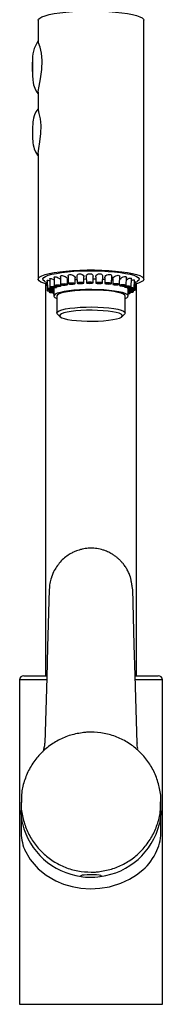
# Model space of a CAD drawing. Header units: millimetres. Extents: x 3938.164 to 3938.214, y 1657.157 to 1657.675.
# Tile 1 of 2: x 3938.164 to 3938.214, y 1657.157 to 1657.502. Entities that reach past the tile are written whole.
import ezdxf

# ---------------------------------------------------------------- set-up
doc = ezdxf.new("R2010")
doc.units = ezdxf.units.MM
doc.layers.add('SANINDUSA', color=3, linetype='Continuous')

msp = doc.modelspace()

# ---------------------------------------------------------------- linework, layer by layer
at = {"layer": 'SANINDUSA'}
for p, q in [((3938.170703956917, 1657.501858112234), (3938.170703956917, 1657.494464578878)), ((3938.207703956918, 1657.411255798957), (3938.207703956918, 1657.501858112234)), ((3938.168703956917, 1657.487251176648), (3938.168703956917, 1657.483907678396)), ((3938.170703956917, 1657.476712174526), (3938.170703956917, 1657.470769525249)), ((3938.170703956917, 1657.455073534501), (3938.170703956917, 1657.411255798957)), ((3938.176296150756, 1657.411773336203), (3938.176346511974, 1657.408931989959)), ((3938.17849717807, 1657.412105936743), (3938.178545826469, 1657.409361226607)), ((3938.181209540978, 1657.412307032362), (3938.18125591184, 1657.409690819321)), ((3938.183623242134, 1657.409690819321), (3938.183658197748, 1657.411662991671)), ((3938.184286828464, 1657.412376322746), (3938.184330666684, 1657.409902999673)), ((3938.186697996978, 1657.409902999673), (3938.186735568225, 1657.412022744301)), ((3938.187563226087, 1657.412305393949), (3938.187604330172, 1657.409986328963)), ((3938.189971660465, 1657.409986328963), (3938.190012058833, 1657.412265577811)), ((3938.190862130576, 1657.412096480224), (3938.190900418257, 1657.40993631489)), ((3938.193267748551, 1657.40993631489), (3938.193310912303, 1657.412371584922)), ((3938.194005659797, 1657.41176295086), (3938.194041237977, 1657.409755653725)), ((3938.196408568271, 1657.409755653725), (3938.196454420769, 1657.412342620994)), ((3938.199224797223, 1657.409454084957), (3938.19927292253, 1657.412169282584)), ((3938.201564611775, 1657.409047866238), (3938.201614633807, 1657.411870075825)), ((3938.203301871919, 1657.408558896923), (3938.203353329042, 1657.411462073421)), ((3938.173167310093, 1657.410355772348), (3938.173776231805, 1657.410028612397)), ((3938.173203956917, 1657.409643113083), (3938.173203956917, 1657.272496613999)), ((3938.173772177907, 1657.410257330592), (3938.173824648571, 1657.407296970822)), ((3938.173868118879, 1657.410828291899), (3938.173920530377, 1657.407871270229)), ((3938.174724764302, 1657.411347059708), (3938.174776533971, 1657.408426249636)), ((3938.176287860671, 1657.407871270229), (3938.176294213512, 1657.408229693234)), ((3938.177143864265, 1657.408426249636), (3938.177149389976, 1657.408738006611)), ((3938.178713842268, 1657.408931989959), (3938.178719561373, 1657.409254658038)), ((3938.180913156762, 1657.409361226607), (3938.180945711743, 1657.411197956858)), ((3938.180939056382, 1657.410822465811), (3938.181235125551, 1657.410863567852)), ((3938.18364858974, 1657.411120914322), (3938.184308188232, 1657.411171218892)), ((3938.189995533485, 1657.411333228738), (3938.190875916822, 1657.411318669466)), ((3938.196429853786, 1657.410956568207), (3938.196831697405, 1657.410907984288)), ((3938.196824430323, 1657.411317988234), (3938.196857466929, 1657.409454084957)), ((3938.199190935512, 1657.409405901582), (3938.199197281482, 1657.409047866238)), ((3938.200929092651, 1657.408866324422), (3938.200934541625, 1657.408558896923)), ((3938.201969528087, 1657.40835561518), (3938.201975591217, 1657.408013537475)), ((3938.20434292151, 1657.408013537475), (3938.204395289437, 1657.410968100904)), ((3938.204631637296, 1657.407441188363), (3938.204684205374, 1657.410407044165)), ((3938.204677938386, 1657.410053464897), (3938.205240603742, 1657.410355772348)), ((3938.205203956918, 1657.272496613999), (3938.205203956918, 1657.409643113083)), ((3938.174487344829, 1657.407113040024), (3938.174494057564, 1657.406734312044)), ((3938.175887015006, 1657.406532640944), (3938.175892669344, 1657.406213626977)), ((3938.176191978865, 1657.407296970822), (3938.176200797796, 1657.407794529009)), ((3938.176203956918, 1657.407795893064), (3938.176203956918, 1657.405346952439)), ((3938.177203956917, 1657.405346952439), (3938.177203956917, 1657.399438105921)), ((3938.201203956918, 1657.399438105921), (3938.201203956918, 1657.405346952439)), ((3938.202203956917, 1657.405346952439), (3938.202203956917, 1657.407892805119)), ((3938.202256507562, 1657.407881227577), (3938.202264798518, 1657.40744777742)), ((3938.20293120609, 1657.406338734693), (3938.202937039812, 1657.406667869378)), ((3938.204152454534, 1657.406872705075), (3938.204159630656, 1657.4072775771)), ((3938.177391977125, 1657.399070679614), (3938.178376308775, 1657.39811649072)), ((3938.20003160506, 1657.39811649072), (3938.20101593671, 1657.399070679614)), ((3938.164203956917, 1657.270996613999), (3938.164203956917, 1657.157496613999)), ((3938.173589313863, 1657.270996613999), (3938.164203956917, 1657.270996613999)), ((3938.165703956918, 1657.272496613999), (3938.173595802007, 1657.272496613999)), ((3938.214203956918, 1657.270996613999), (3938.204764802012, 1657.270996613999)), ((3938.2048116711, 1657.272496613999), (3938.21270395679, 1657.272496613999)), ((3938.214203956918, 1657.157496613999), (3938.214203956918, 1657.270996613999)), ((3938.164703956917, 1657.226148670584), (3938.164703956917, 1657.21842194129)), ((3938.164703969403, 1657.228247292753), (3938.164703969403, 1657.225259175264)), ((3938.213703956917, 1657.218432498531), (3938.213703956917, 1657.226148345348)), ((3938.213703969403, 1657.225255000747), (3938.213703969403, 1657.228247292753)), ((3938.164722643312, 1657.224372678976), (3938.164716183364, 1657.225259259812)), ((3938.164203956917, 1657.157496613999), (3938.214203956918, 1657.157496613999))]:
    msp.add_line(p, q, dxfattribs=at)
at = {"layer": 'SANINDUSA', "flags": 128}
for points in [[(3938.170703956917, 1657.501858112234), (3938.170794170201, 1657.502174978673), (3938.17122729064, 1657.502616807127), (3938.17201030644, 1657.503043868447), (3938.173127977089, 1657.503447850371), (3938.1745585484, 1657.503820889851), (3938.176274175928, 1657.504155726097), (3938.178241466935, 1657.504445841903), (3938.180422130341, 1657.504685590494), (3938.182773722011, 1657.504870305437), (3938.18525047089, 1657.504996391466), (3938.187804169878, 1657.50506139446), (3938.190385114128, 1657.505064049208), (3938.192943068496, 1657.50500430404), (3938.195428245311, 1657.504883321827), (3938.197792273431, 1657.504703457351), (3938.199989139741, 1657.504468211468), (3938.201976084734, 1657.504182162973), (3938.203714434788, 1657.503850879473), (3938.205170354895, 1657.503480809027), (3938.206315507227, 1657.503079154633), (3938.207127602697, 1657.502653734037), (3938.207590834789, 1657.502212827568), (3938.207703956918, 1657.501858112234)], [(3938.170742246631, 1657.4767124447), (3938.170715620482, 1657.476961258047), (3938.170984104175, 1657.478768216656), (3938.17151271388, 1657.481379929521), (3938.17178979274, 1657.482945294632), (3938.172009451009, 1657.484653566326), (3938.172097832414, 1657.4877771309), (3938.171819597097, 1657.490276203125), (3938.171335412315, 1657.492388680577), (3938.170846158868, 1657.494004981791), (3938.17075856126, 1657.494464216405)], [(3938.168705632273, 1657.487189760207), (3938.168705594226, 1657.48663470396), (3938.16870726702, 1657.485408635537), (3938.168703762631, 1657.484047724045), (3938.168714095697, 1657.482560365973), (3938.168791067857, 1657.481000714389), (3938.168908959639, 1657.480070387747), (3938.169092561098, 1657.479220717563), (3938.16949103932, 1657.478054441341), (3938.170160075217, 1657.476780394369), (3938.170703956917, 1657.476070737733)], [(3938.170704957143, 1657.470939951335), (3938.170543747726, 1657.470754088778), (3938.169969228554, 1657.469888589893), (3938.16956655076, 1657.469102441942), (3938.169307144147, 1657.468455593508), (3938.169050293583, 1657.467594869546), (3938.168907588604, 1657.466893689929), (3938.168830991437, 1657.466341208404), (3938.168762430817, 1657.465512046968), (3938.168726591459, 1657.46454783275), (3938.168713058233, 1657.463264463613), (3938.168714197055, 1657.462796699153)], [(3938.170728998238, 1657.455073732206), (3938.17070914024, 1657.455246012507), (3938.170908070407, 1657.456941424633), (3938.17130310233, 1657.459346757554), (3938.171648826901, 1657.462263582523), (3938.171689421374, 1657.465028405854), (3938.171459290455, 1657.467303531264), (3938.171085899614, 1657.469196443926), (3938.170758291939, 1657.470549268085), (3938.17075803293, 1657.470769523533)], [(3938.168714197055, 1657.462796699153), (3938.168716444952, 1657.461873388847), (3938.168747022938, 1657.460391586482), (3938.168794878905, 1657.459512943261), (3938.168851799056, 1657.458906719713), (3938.168953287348, 1657.458217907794), (3938.169120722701, 1657.457474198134), (3938.169327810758, 1657.456814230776), (3938.169791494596, 1657.455753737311), (3938.170473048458, 1657.45465729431), (3938.170703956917, 1657.454387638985)], [(3938.173785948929, 1657.409480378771), (3938.172624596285, 1657.409830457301), (3938.171643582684, 1657.410245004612), (3938.171004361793, 1657.410679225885), (3938.17071937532, 1657.411124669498), (3938.170794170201, 1657.411572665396), (3938.17122729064, 1657.412014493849), (3938.17201030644, 1657.41244155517), (3938.173127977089, 1657.412845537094), (3938.1745585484, 1657.413218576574), (3938.176274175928, 1657.41355341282), (3938.178241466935, 1657.413843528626), (3938.180422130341, 1657.414083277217), (3938.182773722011, 1657.41426799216), (3938.18525047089, 1657.414394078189), (3938.187804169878, 1657.414459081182), (3938.190385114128, 1657.414461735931), (3938.192943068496, 1657.414401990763), (3938.195428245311, 1657.41428100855), (3938.197792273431, 1657.414101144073), (3938.199989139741, 1657.413865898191), (3938.201976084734, 1657.413579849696), (3938.203714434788, 1657.413248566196), (3938.205170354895, 1657.41287849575), (3938.206315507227, 1657.412476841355), (3938.207127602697, 1657.41205142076), (3938.207590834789, 1657.411610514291), (3938.207696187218, 1657.411162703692), (3938.207441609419, 1657.410716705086), (3938.206832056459, 1657.410281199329), (3938.205879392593, 1657.409864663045), (3938.204667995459, 1657.4094924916)], [(3938.173167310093, 1657.410355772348), (3938.17289610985, 1657.410517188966), (3938.172450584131, 1657.410937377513), (3938.172362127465, 1657.411364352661), (3938.172632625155, 1657.411789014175), (3938.173256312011, 1657.412202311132), (3938.174219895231, 1657.412595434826), (3938.175502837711, 1657.412960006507), (3938.177077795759, 1657.413288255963), (3938.17891120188, 1657.413573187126), (3938.180963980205, 1657.413808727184), (3938.183192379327, 1657.413989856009), (3938.185548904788, 1657.414112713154), (3938.187983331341, 1657.414174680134), (3938.190443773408, 1657.414174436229), (3938.192877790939, 1657.414111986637), (3938.195233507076, 1657.413988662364), (3938.19746071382, 1657.413807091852), (3938.199511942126, 1657.413571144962), (3938.201343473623, 1657.413285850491), (3938.202916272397, 1657.412957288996), (3938.204196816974, 1657.412592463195), (3938.205157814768, 1657.412199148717), (3938.205778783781, 1657.411785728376), (3938.206046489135, 1657.411361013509), (3938.205955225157, 1657.410934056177), (3938.205506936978, 1657.410513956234), (3938.205240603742, 1657.410355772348)], [(3938.174730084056, 1657.411347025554), (3938.17477981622, 1657.411459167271), (3938.174943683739, 1657.411502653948), (3938.175189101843, 1657.411479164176), (3938.175504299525, 1657.411390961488), (3938.175879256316, 1657.411233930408), (3938.176291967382, 1657.411005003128), (3938.176309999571, 1657.410991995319)], [(3938.176317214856, 1657.411773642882), (3938.176319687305, 1657.411891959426), (3938.176466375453, 1657.412010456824), (3938.176703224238, 1657.412045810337), (3938.177002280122, 1657.412011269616), (3938.177350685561, 1657.411909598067), (3938.17773437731, 1657.41173716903), (3938.178125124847, 1657.411491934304), (3938.178470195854, 1657.411185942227), (3938.178514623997, 1657.411121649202)], [(3938.178510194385, 1657.412106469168), (3938.178498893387, 1657.412155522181), (3938.1786085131, 1657.412368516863), (3938.178839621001, 1657.412479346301), (3938.179136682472, 1657.412503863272), (3938.179473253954, 1657.412456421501), (3938.179836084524, 1657.412340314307), (3938.18020782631, 1657.412152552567), (3938.180555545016, 1657.411892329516), (3938.180823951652, 1657.411573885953), (3938.18094389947, 1657.411242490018), (3938.180932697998, 1657.411198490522)], [(3938.181227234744, 1657.412307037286), (3938.181259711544, 1657.412534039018), (3938.181468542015, 1657.412740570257), (3938.181771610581, 1657.412840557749), (3938.182112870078, 1657.412852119), (3938.182468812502, 1657.412790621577), (3938.182826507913, 1657.412659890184), (3938.18316625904, 1657.412457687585), (3938.18345220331, 1657.412184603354), (3938.183629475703, 1657.41185711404), (3938.183634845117, 1657.411663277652)], [(3938.184307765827, 1657.412376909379), (3938.18429593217, 1657.41249507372), (3938.184448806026, 1657.41279179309), (3938.184745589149, 1657.412988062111), (3938.185104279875, 1657.413074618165), (3938.18547134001, 1657.413071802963), (3938.185827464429, 1657.412995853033), (3938.186160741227, 1657.412851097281), (3938.186450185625, 1657.412636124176), (3938.186658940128, 1657.412352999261), (3938.18673497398, 1657.412022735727)], [(3938.187567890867, 1657.412305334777), (3938.187639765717, 1657.412626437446), (3938.187894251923, 1657.412914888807), (3938.188262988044, 1657.413097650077), (3938.18865796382, 1657.413168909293), (3938.189031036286, 1657.413151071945), (3938.189368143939, 1657.413061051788), (3938.189659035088, 1657.412903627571), (3938.189882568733, 1657.412678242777), (3938.190002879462, 1657.41238843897), (3938.189992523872, 1657.412266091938)], [(3938.190881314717, 1657.412096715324), (3938.190886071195, 1657.412286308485), (3938.191067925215, 1657.412620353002), (3938.191410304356, 1657.412896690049), (3938.191831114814, 1657.413063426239), (3938.192241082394, 1657.413118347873), (3938.192600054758, 1657.413085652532), (3938.192899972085, 1657.412982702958), (3938.193132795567, 1657.412814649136), (3938.193278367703, 1657.412581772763), (3938.193296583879, 1657.412371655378)], [(3938.19401793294, 1657.411763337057), (3938.194008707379, 1657.411832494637), (3938.194117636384, 1657.412152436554), (3938.1943955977, 1657.412477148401), (3938.194807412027, 1657.412738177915), (3938.195257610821, 1657.412887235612), (3938.195660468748, 1657.412925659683), (3938.195985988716, 1657.412879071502), (3938.196232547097, 1657.412765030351), (3938.196394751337, 1657.412588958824), (3938.196454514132, 1657.412351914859), (3938.196452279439, 1657.412342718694)], [(3938.196826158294, 1657.411317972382), (3938.19688040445, 1657.41157916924), (3938.197084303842, 1657.411892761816), (3938.197443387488, 1657.412204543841), (3938.197902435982, 1657.412447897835), (3938.198357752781, 1657.412578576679), (3938.198731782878, 1657.412601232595), (3938.199006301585, 1657.412542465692), (3938.199186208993, 1657.412419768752), (3938.199269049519, 1657.41223872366), (3938.199260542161, 1657.412169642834)], [(3938.199253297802, 1657.411062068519), (3938.199338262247, 1657.411217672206), (3938.199626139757, 1657.411521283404), (3938.20004698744, 1657.411817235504), (3938.20052852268, 1657.412041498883), (3938.200964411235, 1657.412154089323), (3938.201289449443, 1657.412162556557), (3938.201498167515, 1657.412093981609), (3938.201601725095, 1657.411965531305), (3938.201601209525, 1657.41187029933)], [(3938.201600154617, 1657.411053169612), (3938.201606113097, 1657.411058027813), (3938.20206603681, 1657.411336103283), (3938.202544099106, 1657.411540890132), (3938.202937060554, 1657.411636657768), (3938.203195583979, 1657.411633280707), (3938.20332724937, 1657.411557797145), (3938.203343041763, 1657.411462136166)], [(3938.173879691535, 1657.410828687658), (3938.173870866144, 1657.410855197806), (3938.173952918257, 1657.410903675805), (3938.17413146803, 1657.410888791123), (3938.174396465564, 1657.410812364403), (3938.174736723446, 1657.410672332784)], [(3938.176275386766, 1657.407842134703), (3938.176251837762, 1657.407922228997), (3938.176053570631, 1657.407994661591), (3938.175710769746, 1657.408048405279), (3938.175275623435, 1657.408075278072), (3938.174814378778, 1657.40807118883), (3938.174397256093, 1657.408036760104), (3938.174087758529, 1657.407977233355), (3938.173933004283, 1657.407901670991), (3938.173956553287, 1657.407821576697), (3938.174154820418, 1657.407749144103), (3938.174497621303, 1657.407695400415), (3938.174932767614, 1657.407668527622), (3938.175394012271, 1657.407672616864), (3938.175811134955, 1657.40770704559), (3938.17612063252, 1657.407766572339), (3938.176275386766, 1657.407842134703)], [(3938.17706028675, 1657.408351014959), (3938.177143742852, 1657.408429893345), (3938.177047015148, 1657.40850831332), (3938.176784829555, 1657.408574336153), (3938.176397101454, 1657.408617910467), (3938.175942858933, 1657.408632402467), (3938.175491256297, 1657.408615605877), (3938.175111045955, 1657.408570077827), (3938.174860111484, 1657.408502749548), (3938.174776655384, 1657.408423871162), (3938.174873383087, 1657.408345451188), (3938.17513556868, 1657.408279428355), (3938.175523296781, 1657.408235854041), (3938.175977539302, 1657.408221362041), (3938.176429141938, 1657.408238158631), (3938.17680935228, 1657.408283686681), (3938.17706028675, 1657.408351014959)], [(3938.176549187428, 1657.408386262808), (3938.17659386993, 1657.408428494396), (3938.176542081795, 1657.40847048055), (3938.176401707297, 1657.408505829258), (3938.176194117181, 1657.408529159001), (3938.175950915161, 1657.408536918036), (3938.175709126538, 1657.408527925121), (3938.175505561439, 1657.408503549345), (3938.175371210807, 1657.408467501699), (3938.175326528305, 1657.408425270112), (3938.175378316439, 1657.408383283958), (3938.175518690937, 1657.40834793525), (3938.175726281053, 1657.408324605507), (3938.175969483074, 1657.408316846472), (3938.176211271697, 1657.408325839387), (3938.176414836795, 1657.408350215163), (3938.176549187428, 1657.408386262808)], [(3938.178499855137, 1657.408814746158), (3938.178685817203, 1657.408888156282), (3938.178695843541, 1657.408968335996), (3938.178528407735, 1657.409043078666), (3938.178209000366, 1657.409101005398), (3938.177786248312, 1657.409133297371), (3938.177324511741, 1657.409135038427), (3938.176894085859, 1657.409105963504), (3938.176560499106, 1657.409050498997), (3938.17637453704, 1657.408977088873), (3938.176364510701, 1657.408896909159), (3938.176531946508, 1657.408822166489), (3938.176851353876, 1657.408764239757), (3938.17727410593, 1657.408731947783), (3938.177735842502, 1657.408730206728), (3938.178166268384, 1657.40875928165), (3938.178499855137, 1657.408814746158)], [(3938.178049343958, 1657.408869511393), (3938.178148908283, 1657.408908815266), (3938.178154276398, 1657.408951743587), (3938.178064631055, 1657.408991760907), (3938.177893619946, 1657.409022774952), (3938.177667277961, 1657.409040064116), (3938.177420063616, 1657.409040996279), (3938.177189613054, 1657.409025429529), (3938.177011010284, 1657.408995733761), (3938.176911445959, 1657.408956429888), (3938.176906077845, 1657.408913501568), (3938.176995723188, 1657.408873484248), (3938.177166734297, 1657.408842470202), (3938.177393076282, 1657.408825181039), (3938.177640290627, 1657.408824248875), (3938.177870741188, 1657.408839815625), (3938.178049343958, 1657.408869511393)], [(3938.180516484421, 1657.409208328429), (3938.180794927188, 1657.409272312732), (3938.180911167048, 1657.409349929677), (3938.180847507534, 1657.409429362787), (3938.180613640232, 1657.409498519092), (3938.180245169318, 1657.409546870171), (3938.179798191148, 1657.40956705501), (3938.179340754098, 1657.409556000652), (3938.17894249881, 1657.409515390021), (3938.178664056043, 1657.409451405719), (3938.178547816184, 1657.409373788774), (3938.178611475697, 1657.409294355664), (3938.178845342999, 1657.409225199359), (3938.179213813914, 1657.40917684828), (3938.179660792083, 1657.40915666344), (3938.180118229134, 1657.409167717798), (3938.180516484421, 1657.409208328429)], [(3938.18015084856, 1657.409279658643), (3938.180299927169, 1657.409313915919), (3938.180362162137, 1657.40935547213), (3938.180328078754, 1657.409398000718), (3938.180202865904, 1657.409435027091), (3938.18000558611, 1657.40946091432), (3938.179766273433, 1657.409471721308), (3938.179521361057, 1657.409465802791), (3938.179308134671, 1657.409444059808), (3938.179159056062, 1657.409409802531), (3938.179096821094, 1657.409368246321), (3938.179130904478, 1657.409325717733), (3938.179256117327, 1657.40928869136), (3938.179453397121, 1657.409262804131), (3938.179692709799, 1657.409251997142), (3938.179937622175, 1657.40925791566), (3938.18015084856, 1657.409279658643)], [(3938.183001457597, 1657.409510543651), (3938.183357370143, 1657.409561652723), (3938.183573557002, 1657.409632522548), (3938.183617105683, 1657.409712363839), (3938.183481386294, 1657.409789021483), (3938.183187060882, 1657.409850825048), (3938.182778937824, 1657.409888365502), (3938.182319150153, 1657.409895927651), (3938.181877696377, 1657.409872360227), (3938.18152178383, 1657.409821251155), (3938.181305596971, 1657.40975038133), (3938.181262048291, 1657.409670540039), (3938.18139776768, 1657.409593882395), (3938.181692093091, 1657.40953207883), (3938.182100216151, 1657.409494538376), (3938.18256000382, 1657.409486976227), (3938.183001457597, 1657.409510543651)], [(3938.182740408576, 1657.409594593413), (3938.182930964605, 1657.409621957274), (3938.183046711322, 1657.409659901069), (3938.183070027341, 1657.409702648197), (3938.182997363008, 1657.409743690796), (3938.18283978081, 1657.409776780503), (3938.182621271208, 1657.40979687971), (3938.182375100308, 1657.409800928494), (3938.182138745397, 1657.409788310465), (3938.181948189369, 1657.409760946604), (3938.181832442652, 1657.409723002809), (3938.181809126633, 1657.409680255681), (3938.181881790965, 1657.409639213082), (3938.182039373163, 1657.409606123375), (3938.182257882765, 1657.409586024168), (3938.182504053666, 1657.409581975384), (3938.182740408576, 1657.409594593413)], [(3938.185820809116, 1657.409705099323), (3938.186235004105, 1657.40974057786), (3938.186539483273, 1657.409800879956), (3938.186687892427, 1657.409876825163), (3938.18665763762, 1657.409956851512), (3938.186453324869, 1657.410028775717), (3938.186106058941, 1657.41008164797), (3938.185668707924, 1657.410107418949), (3938.185207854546, 1657.410102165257), (3938.184793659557, 1657.41006668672), (3938.184489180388, 1657.410006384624), (3938.184340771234, 1657.409930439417), (3938.184371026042, 1657.409850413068), (3938.184575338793, 1657.409778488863), (3938.184922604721, 1657.409725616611), (3938.185359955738, 1657.409699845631), (3938.185820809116, 1657.409705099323)], [(3938.185678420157, 1657.409797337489), (3938.185900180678, 1657.409816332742), (3938.18606319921, 1657.409848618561), (3938.18614265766, 1657.40988927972), (3938.186126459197, 1657.409932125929), (3938.186017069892, 1657.409970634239), (3938.185831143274, 1657.40999894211), (3938.185596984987, 1657.410012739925), (3938.185350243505, 1657.410009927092), (3938.185128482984, 1657.409990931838), (3938.184965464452, 1657.40995864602), (3938.184886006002, 1657.40991798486), (3938.184902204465, 1657.409875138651), (3938.18501159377, 1657.409836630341), (3938.185197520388, 1657.40980832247), (3938.185431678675, 1657.409794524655), (3938.185678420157, 1657.409797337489)], [(3938.186722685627, 1657.411295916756), (3938.187318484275, 1657.411313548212), (3938.187580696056, 1657.411319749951)], [(3938.188822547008, 1657.409781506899), (3938.189272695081, 1657.409799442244), (3938.189649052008, 1657.409845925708), (3938.18989432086, 1657.409913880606), (3938.189971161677, 1657.409992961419), (3938.189867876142, 1657.410071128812), (3938.18960018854, 1657.410136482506), (3938.189208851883, 1657.410179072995), (3938.188753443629, 1657.410192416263), (3938.188303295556, 1657.410174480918), (3938.187926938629, 1657.410127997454), (3938.187681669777, 1657.410060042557), (3938.18760482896, 1657.409980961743), (3938.187708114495, 1657.409902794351), (3938.187975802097, 1657.409837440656), (3938.188367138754, 1657.409794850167), (3938.188822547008, 1657.409781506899)], [(3938.188806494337, 1657.409876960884), (3938.189047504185, 1657.409886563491), (3938.18924900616, 1657.409911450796), (3938.189380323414, 1657.409947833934), (3938.189421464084, 1657.409990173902), (3938.189366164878, 1657.410032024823), (3938.189222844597, 1657.410067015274), (3938.189013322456, 1657.410089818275), (3938.1887694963, 1657.410096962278), (3938.188528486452, 1657.410087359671), (3938.188326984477, 1657.410062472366), (3938.188195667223, 1657.410026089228), (3938.188154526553, 1657.40998374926), (3938.188209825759, 1657.409941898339), (3938.18835314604, 1657.409906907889), (3938.188562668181, 1657.409884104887), (3938.188806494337, 1657.409876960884)], [(3938.191844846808, 1657.409735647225), (3938.192306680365, 1657.40973507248), (3938.192734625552, 1657.409765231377), (3938.193063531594, 1657.409821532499), (3938.193243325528, 1657.409895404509), (3938.193246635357, 1657.409975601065), (3938.19307295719, 1657.410049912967), (3938.192748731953, 1657.410107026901), (3938.192323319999, 1657.41013824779), (3938.191861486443, 1657.410138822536), (3938.191433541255, 1657.410108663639), (3938.191104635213, 1657.410052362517), (3938.190924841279, 1657.409978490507), (3938.19092153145, 1657.409898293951), (3938.191095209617, 1657.409823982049), (3938.191419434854, 1657.409766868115), (3938.191844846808, 1657.409735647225)], [(3938.191955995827, 1657.409829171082), (3938.192203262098, 1657.409828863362), (3938.192432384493, 1657.409845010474), (3938.192608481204, 1657.409875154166), (3938.192704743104, 1657.409914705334), (3938.192706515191, 1657.409957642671), (3938.19261352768, 1657.409997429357), (3938.192439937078, 1657.41002800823), (3938.192212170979, 1657.410044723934), (3938.191964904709, 1657.410045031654), (3938.191735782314, 1657.410028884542), (3938.191559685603, 1657.40999874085), (3938.191463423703, 1657.409959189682), (3938.191461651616, 1657.409916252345), (3938.191554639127, 1657.409876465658), (3938.191728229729, 1657.409845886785), (3938.191955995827, 1657.409829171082)], [(3938.193290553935, 1657.411222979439), (3938.193667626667, 1657.41120017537), (3938.19401604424, 1657.411177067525)], [(3938.19472477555, 1657.40956999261), (3938.195173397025, 1657.409550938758), (3938.195629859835, 1657.409563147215), (3938.196024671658, 1657.409604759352), (3938.196297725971, 1657.409669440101), (3938.196407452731, 1657.409747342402), (3938.196337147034, 1657.409826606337), (3938.196097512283, 1657.409895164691), (3938.195725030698, 1657.409942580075), (3938.195276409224, 1657.409961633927), (3938.194819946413, 1657.409949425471), (3938.19442513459, 1657.409907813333), (3938.194152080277, 1657.409843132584), (3938.194042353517, 1657.409765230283), (3938.194112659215, 1657.409685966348), (3938.194352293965, 1657.409617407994), (3938.19472477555, 1657.40956999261)], [(3938.194957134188, 1657.409656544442), (3938.195197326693, 1657.409646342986), (3938.19544171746, 1657.409652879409), (3938.195653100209, 1657.4096751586), (3938.195799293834, 1657.409709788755), (3938.19585804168, 1657.409751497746), (3938.195820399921, 1657.409793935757), (3938.195692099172, 1657.409830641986), (3938.19549267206, 1657.409856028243), (3938.195252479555, 1657.409866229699), (3938.195008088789, 1657.409859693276), (3938.194796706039, 1657.409837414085), (3938.194650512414, 1657.40980278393), (3938.194591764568, 1657.40976107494), (3938.194629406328, 1657.409718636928), (3938.194757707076, 1657.409681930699), (3938.194957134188, 1657.409656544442)], [(3938.197307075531, 1657.409293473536), (3938.197718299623, 1657.409256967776), (3938.198178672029, 1657.40925056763), (3938.198618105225, 1657.409275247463), (3938.198969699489, 1657.409327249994), (3938.199179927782, 1657.409398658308), (3938.199216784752, 1657.409478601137), (3938.19907465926, 1657.409554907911), (3938.198775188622, 1657.409615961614), (3938.19836396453, 1657.409652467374), (3938.197903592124, 1657.40965886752), (3938.197464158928, 1657.409634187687), (3938.197112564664, 1657.409582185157), (3938.196902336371, 1657.409510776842), (3938.196865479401, 1657.409430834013), (3938.197007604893, 1657.409354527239), (3938.197307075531, 1657.409293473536)], [(3938.197648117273, 1657.409368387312), (3938.197868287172, 1657.409348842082), (3938.198114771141, 1657.409345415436), (3938.19835004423, 1657.40935862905), (3938.198538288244, 1657.409386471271), (3938.198650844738, 1657.409424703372), (3938.198670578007, 1657.409467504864), (3938.198594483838, 1657.409508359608), (3938.19843414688, 1657.409541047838), (3938.198213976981, 1657.409560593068), (3938.197967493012, 1657.409564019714), (3938.197732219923, 1657.4095508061), (3938.197543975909, 1657.409522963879), (3938.197431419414, 1657.409484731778), (3938.197411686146, 1657.409441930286), (3938.197487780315, 1657.409401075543), (3938.197648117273, 1657.409368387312)], [(3938.199452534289, 1657.408920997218), (3938.199804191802, 1657.408869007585), (3938.200243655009, 1657.408844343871), (3938.20070401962, 1657.408850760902), (3938.201115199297, 1657.408887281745), (3938.201414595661, 1657.408948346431), (3938.20155662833, 1657.409024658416), (3938.201519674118, 1657.409104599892), (3938.201309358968, 1657.409176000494), (3938.200957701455, 1657.409227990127), (3938.200518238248, 1657.409252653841), (3938.200057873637, 1657.409246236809), (3938.19964669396, 1657.409209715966), (3938.199347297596, 1657.40914865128), (3938.199205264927, 1657.409072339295), (3938.199242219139, 1657.408992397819), (3938.199452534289, 1657.408920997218)], [(3938.199883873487, 1657.408980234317), (3938.200072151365, 1657.408952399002), (3938.200307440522, 1657.408939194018), (3938.200553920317, 1657.408942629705), (3938.200774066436, 1657.408962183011), (3938.200934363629, 1657.408994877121), (3938.201010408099, 1657.409035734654), (3938.200990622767, 1657.409078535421), (3938.20087801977, 1657.409116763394), (3938.200689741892, 1657.409144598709), (3938.200454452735, 1657.409157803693), (3938.20020797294, 1657.409154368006), (3938.199987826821, 1657.409134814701), (3938.199827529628, 1657.40910212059), (3938.199751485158, 1657.409061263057), (3938.19977127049, 1657.40901846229), (3938.199883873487, 1657.408980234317)], [(3938.201045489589, 1657.408472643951), (3938.201318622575, 1657.408407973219), (3938.201713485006, 1657.408366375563), (3938.202169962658, 1657.40835418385), (3938.202618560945, 1657.408373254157), (3938.202990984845, 1657.408420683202), (3938.203230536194, 1657.408489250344), (3938.203300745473, 1657.408568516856), (3938.203190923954, 1657.408646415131), (3938.202917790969, 1657.408711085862), (3938.202522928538, 1657.408752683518), (3938.202066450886, 1657.408764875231), (3938.201617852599, 1657.408745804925), (3938.2012454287, 1657.408698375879), (3938.201005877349, 1657.408629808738), (3938.200935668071, 1657.408550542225), (3938.201045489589, 1657.408472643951)], [(3938.201543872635, 1657.408513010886), (3938.201690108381, 1657.408478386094), (3938.201901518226, 1657.408456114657), (3938.202145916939, 1657.408449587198), (3938.202386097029, 1657.408459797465), (3938.202585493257, 1657.408485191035), (3938.202713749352, 1657.40852190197), (3938.202751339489, 1657.408564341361), (3938.202692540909, 1657.408606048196), (3938.202546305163, 1657.408640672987), (3938.202334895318, 1657.408662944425), (3938.202090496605, 1657.408669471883), (3938.201850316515, 1657.408659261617), (3938.201650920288, 1657.408633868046), (3938.201522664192, 1657.408597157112), (3938.201485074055, 1657.408554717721), (3938.201543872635, 1657.408513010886)], [(3938.202000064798, 1657.407972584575), (3938.202179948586, 1657.40789871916), (3938.202508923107, 1657.407842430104), (3938.20293690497, 1657.407812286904), (3938.203398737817, 1657.40781287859), (3938.203824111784, 1657.407844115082), (3938.20414826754, 1657.407901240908), (3938.204321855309, 1657.407975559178), (3938.204318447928, 1657.408055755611), (3938.20413856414, 1657.408129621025), (3938.20380958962, 1657.408185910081), (3938.203381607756, 1657.408216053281), (3938.202919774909, 1657.408215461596), (3938.202494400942, 1657.408184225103), (3938.202170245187, 1657.408127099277), (3938.201996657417, 1657.408052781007), (3938.202000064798, 1657.407972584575)], [(3938.202538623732, 1657.407991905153), (3938.20263493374, 1657.407952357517), (3938.202811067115, 1657.407922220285), (3938.203040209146, 1657.407906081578), (3938.203287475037, 1657.407906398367), (3938.203515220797, 1657.407923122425), (3938.203688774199, 1657.407953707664), (3938.20378171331, 1657.40799349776), (3938.203779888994, 1657.408036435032), (3938.203683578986, 1657.408075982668), (3938.203507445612, 1657.4081061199), (3938.203278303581, 1657.408122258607), (3938.203031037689, 1657.408121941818), (3938.20280329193, 1657.408105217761), (3938.202629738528, 1657.408074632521), (3938.202536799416, 1657.408034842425), (3938.202538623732, 1657.407991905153)], [(3938.203340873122, 1657.410759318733), (3938.203391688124, 1657.410787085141), (3938.203840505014, 1657.410973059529), (3938.2041693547, 1657.411054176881), (3938.204347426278, 1657.411041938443), (3938.204391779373, 1657.410968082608)], [(3938.204384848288, 1657.410379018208), (3938.204594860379, 1657.410438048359), (3938.204682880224, 1657.41042040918), (3938.204676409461, 1657.410407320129)], [(3938.176187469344, 1657.407315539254), (3938.176058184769, 1657.407392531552), (3938.175769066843, 1657.407455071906), (3938.17536413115, 1657.407493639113), (3938.174905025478, 1657.407502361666), (3938.174461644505, 1657.407479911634), (3938.174101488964, 1657.407429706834), (3938.173879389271, 1657.407359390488), (3938.173829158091, 1657.407279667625), (3938.173958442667, 1657.407202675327), (3938.174247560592, 1657.407140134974), (3938.174652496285, 1657.407101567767), (3938.175111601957, 1657.407092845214), (3938.17555498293, 1657.407115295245), (3938.175915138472, 1657.407165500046), (3938.176137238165, 1657.407235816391), (3938.176187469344, 1657.407315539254)], [(3938.175639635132, 1657.407307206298), (3938.175570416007, 1657.407348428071), (3938.175415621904, 1657.407381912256), (3938.175198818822, 1657.407402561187), (3938.174953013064, 1657.407407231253), (3938.17471562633, 1657.407395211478), (3938.174522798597, 1657.407368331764), (3938.17440388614, 1657.407330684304), (3938.174376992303, 1657.407288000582), (3938.174446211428, 1657.407246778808), (3938.174601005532, 1657.407213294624), (3938.174817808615, 1657.407192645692), (3938.175063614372, 1657.407187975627), (3938.175301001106, 1657.407199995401), (3938.175493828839, 1657.407226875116), (3938.175612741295, 1657.407264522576), (3938.175639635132, 1657.407307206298)], [(3938.175731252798, 1657.407855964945), (3938.175718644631, 1657.407898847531), (3938.175612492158, 1657.407937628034), (3938.17542895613, 1657.407966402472), (3938.175195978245, 1657.4079807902), (3938.174949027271, 1657.407978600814), (3938.174725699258, 1657.407960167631), (3938.174559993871, 1657.407928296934), (3938.174477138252, 1657.407887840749), (3938.174489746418, 1657.407844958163), (3938.174595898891, 1657.40780617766), (3938.174779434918, 1657.407777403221), (3938.175012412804, 1657.407763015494), (3938.175259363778, 1657.407765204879), (3938.17548269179, 1657.407783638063), (3938.175648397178, 1657.40781550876), (3938.175731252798, 1657.407855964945)], [(3938.176203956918, 1657.406919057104), (3938.175763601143, 1657.406939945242), (3938.175305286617, 1657.40693004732), (3938.174903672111, 1657.406890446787), (3938.174619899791, 1657.406827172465), (3938.174497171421, 1657.406749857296), (3938.174554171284, 1657.406670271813), (3938.174782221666, 1657.406600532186), (3938.175146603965, 1657.40655125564), (3938.175591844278, 1657.406529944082), (3938.176050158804, 1657.406539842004), (3938.176203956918, 1657.406550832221)], [(3938.176203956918, 1657.40679626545), (3938.176157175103, 1657.406806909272), (3938.17596208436, 1657.406833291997), (3938.175723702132, 1657.406844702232), (3938.175478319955, 1657.406839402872), (3938.17526329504, 1657.406818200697), (3938.175111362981, 1657.406784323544), (3938.175045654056, 1657.406742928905), (3938.175076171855, 1657.406700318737), (3938.175198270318, 1657.406662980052), (3938.175393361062, 1657.406636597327), (3938.175631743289, 1657.406625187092), (3938.175877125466, 1657.406630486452), (3938.176092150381, 1657.406651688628), (3938.176203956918, 1657.406673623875)], [(3938.176203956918, 1657.406353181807), (3938.176116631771, 1657.406334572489), (3938.175924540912, 1657.406261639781), (3938.175907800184, 1657.406181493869), (3938.176068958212, 1657.406106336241), (3938.176203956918, 1657.406075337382)], [(3938.187318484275, 1657.407580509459), (3938.185227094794, 1657.407496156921), (3938.183244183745, 1657.407353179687), (3938.181423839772, 1657.407155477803), (3938.179815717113, 1657.406908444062), (3938.178463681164, 1657.4066188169), (3938.177404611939, 1657.406294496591), (3938.176667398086, 1657.405944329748), (3938.176272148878, 1657.405577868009), (3938.176229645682, 1657.405205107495), (3938.176541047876, 1657.404836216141), (3938.177197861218, 1657.404481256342), (3938.177203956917, 1657.404478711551)], [(3938.187463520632, 1657.407408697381), (3938.185428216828, 1657.407324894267), (3938.183507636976, 1657.407180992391), (3938.181760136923, 1657.40698136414), (3938.180238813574, 1657.406732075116), (3938.178989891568, 1657.406440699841), (3938.17805131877, 1657.406116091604), (3938.177451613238, 1657.405768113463), (3938.177208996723, 1657.405407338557), (3938.177203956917, 1657.405346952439)], [(3938.201203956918, 1657.404478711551), (3938.201740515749, 1657.40474957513), (3938.202135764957, 1657.405116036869), (3938.202178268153, 1657.405488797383), (3938.201866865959, 1657.405857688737), (3938.201210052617, 1657.406212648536), (3938.200225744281, 1657.406543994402), (3938.198940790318, 1657.406842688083), (3938.197390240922, 1657.407100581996), (3938.195616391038, 1657.407310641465), (3938.193667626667, 1657.407467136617), (3938.191597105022, 1657.407565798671), (3938.189461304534, 1657.407603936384), (3938.187318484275, 1657.407580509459)], [(3938.201203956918, 1657.405346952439), (3938.201077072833, 1657.405649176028), (3938.200594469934, 1657.406002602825), (3938.199765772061, 1657.406336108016), (3938.198616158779, 1657.406639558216), (3938.197180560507, 1657.406903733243), (3938.195502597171, 1657.407120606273), (3938.193633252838, 1657.407283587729), (3938.19162932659, 1657.407387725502), (3938.189551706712, 1657.407429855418), (3938.187463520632, 1657.407408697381)], [(3938.202203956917, 1657.406716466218), (3938.202248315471, 1657.406710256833), (3938.202662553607, 1657.406674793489), (3938.203123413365, 1657.406669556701), (3938.203560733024, 1657.406695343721), (3938.20390793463, 1657.40674822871), (3938.204112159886, 1657.406820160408), (3938.204142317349, 1657.406900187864), (3938.203993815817, 1657.406976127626), (3938.203689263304, 1657.407036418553), (3938.203275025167, 1657.407071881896), (3938.202814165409, 1657.407077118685), (3938.20237684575, 1657.407051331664), (3938.202203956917, 1657.407030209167)], [(3938.202203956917, 1657.406149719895), (3938.202495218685, 1657.406180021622), (3938.202789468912, 1657.406241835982), (3938.202925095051, 1657.406318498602), (3938.202881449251, 1657.406398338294), (3938.20266517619, 1657.406469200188), (3938.202309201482, 1657.406520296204), (3938.202203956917, 1657.406529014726)], [(3938.202203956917, 1657.406263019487), (3938.202305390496, 1657.406287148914), (3938.202378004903, 1657.406328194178), (3938.202354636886, 1657.40637094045), (3938.202238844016, 1657.406408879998), (3938.202203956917, 1657.406415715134)], [(3938.202264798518, 1657.40744777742), (3938.202341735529, 1657.407368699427), (3938.202587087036, 1657.407300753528), (3938.202963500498, 1657.407254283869), (3938.203413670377, 1657.407236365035), (3938.20386906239, 1657.407249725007), (3938.204260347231, 1657.407292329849), (3938.20452795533, 1657.407357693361), (3938.20463114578, 1657.40743586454), (3938.20455420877, 1657.407514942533), (3938.204308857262, 1657.407582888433), (3938.2039324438, 1657.407629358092), (3938.203482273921, 1657.407647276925), (3938.203026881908, 1657.407633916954), (3938.202635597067, 1657.407591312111), (3938.202367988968, 1657.4075259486), (3938.202264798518, 1657.40744777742)], [(3938.202356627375, 1657.406901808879), (3938.202340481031, 1657.406858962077), (3938.202419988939, 1657.406818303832), (3938.20258304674, 1657.406786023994), (3938.202804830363, 1657.406767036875), (3938.20305157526, 1657.406764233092), (3938.203285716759, 1657.406778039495), (3938.203471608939, 1657.406806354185), (3938.2035809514, 1657.406844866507), (3938.203597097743, 1657.406887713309), (3938.203517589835, 1657.406928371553), (3938.203354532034, 1657.406960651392), (3938.203132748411, 1657.406979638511), (3938.202886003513, 1657.406982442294), (3938.202651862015, 1657.40696863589), (3938.202465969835, 1657.4069403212), (3938.202356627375, 1657.406901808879)], [(3938.20281449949, 1657.407445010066), (3938.202855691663, 1657.407402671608), (3938.20298705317, 1657.407366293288), (3938.203188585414, 1657.407341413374), (3938.203429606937, 1657.407331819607), (3938.203673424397, 1657.407338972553), (3938.203882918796, 1657.40736178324), (3938.204026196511, 1657.407396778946), (3938.204081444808, 1657.407438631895), (3938.204040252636, 1657.407480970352), (3938.203908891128, 1657.407517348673), (3938.203707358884, 1657.407542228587), (3938.203466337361, 1657.407551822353), (3938.203222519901, 1657.407544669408), (3938.203013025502, 1657.407521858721), (3938.202869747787, 1657.407486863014), (3938.20281449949, 1657.407445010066)], [(3938.177391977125, 1657.399070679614), (3938.177330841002, 1657.399135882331), (3938.177208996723, 1657.399498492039), (3938.177451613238, 1657.399859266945), (3938.17805131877, 1657.400207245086), (3938.178989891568, 1657.400531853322), (3938.180238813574, 1657.400823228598), (3938.181760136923, 1657.401072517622), (3938.183507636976, 1657.401272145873), (3938.185428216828, 1657.401416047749), (3938.187463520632, 1657.401499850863)], [(3938.187463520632, 1657.401499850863), (3938.189551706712, 1657.4015210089), (3938.19162932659, 1657.401478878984), (3938.193633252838, 1657.401374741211), (3938.195502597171, 1657.401211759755), (3938.197180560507, 1657.400994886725), (3938.198616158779, 1657.400730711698), (3938.199765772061, 1657.400427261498), (3938.200594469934, 1657.400093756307), (3938.201077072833, 1657.39974032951), (3938.201198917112, 1657.399377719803), (3938.20101593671, 1657.399070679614)], [(3938.187608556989, 1657.400343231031), (3938.185690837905, 1657.400263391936), (3938.183886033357, 1657.400125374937), (3938.182252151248, 1657.399933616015), (3938.180841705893, 1657.39969427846), (3938.179700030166, 1657.399415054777), (3938.178863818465, 1657.399104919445), (3938.178359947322, 1657.39877384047), (3938.17820461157, 1657.398432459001), (3938.178402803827, 1657.398091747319), (3938.178948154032, 1657.39776265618), (3938.17982313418, 1657.397455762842), (3938.18099962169, 1657.397180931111), (3938.182439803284, 1657.396946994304), (3938.184097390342, 1657.396761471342), (3938.185919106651, 1657.396630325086), (3938.18784640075, 1657.396557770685), (3938.189817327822, 1657.396546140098), (3938.191768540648, 1657.396595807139), (3938.193637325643, 1657.396705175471), (3938.195363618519, 1657.396870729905), (3938.196891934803, 1657.397087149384), (3938.198173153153, 1657.39734747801), (3938.199166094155, 1657.397643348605), (3938.19983884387, 1657.397965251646), (3938.200169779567, 1657.398302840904), (3938.200148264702, 1657.398645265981), (3938.19977499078, 1657.398981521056), (3938.199061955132, 1657.399300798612), (3938.19803207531, 1657.399592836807), (3938.196718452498, 1657.399848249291), (3938.195163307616, 1657.4000588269), (3938.193416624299, 1657.400217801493), (3938.191534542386, 1657.400320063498), (3938.189577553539, 1657.400362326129), (3938.187608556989, 1657.400343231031)], [(3938.174585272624, 1657.302671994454), (3938.173999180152, 1657.282473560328), (3938.173691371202, 1657.271843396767), (3938.173029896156, 1657.248883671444)], [(3938.205378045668, 1657.248883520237), (3938.20469459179, 1657.272602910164), (3938.204386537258, 1657.283240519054), (3938.203819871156, 1657.302768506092)], [(3938.205469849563, 1657.246756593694), (3938.205477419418, 1657.246755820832), (3938.205560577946, 1657.246957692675), (3938.205526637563, 1657.247392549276), (3938.205440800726, 1657.248044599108), (3938.205378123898, 1657.24888257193)], [(3938.165208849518, 1657.220744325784), (3938.164921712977, 1657.222289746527), (3938.16472264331, 1657.224372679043)], [(3938.213685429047, 1657.224375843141), (3938.213565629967, 1657.222889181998), (3938.213167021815, 1657.220603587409)], [(3938.213697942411, 1657.225254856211), (3938.213702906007, 1657.225054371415), (3938.213685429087, 1657.224375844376)], [(3938.165893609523, 1657.211735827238), (3938.165925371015, 1657.211633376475), (3938.167835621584, 1657.208112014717), (3938.170664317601, 1657.204858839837), (3938.17343891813, 1657.202641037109), (3938.176867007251, 1657.200676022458), (3938.179554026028, 1657.199570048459), (3938.182560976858, 1657.198698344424), (3938.185663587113, 1657.198155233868), (3938.188987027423, 1657.197944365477), (3938.192322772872, 1657.198107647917), (3938.195666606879, 1657.198657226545), (3938.196334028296, 1657.198815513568), (3938.199638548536, 1657.199858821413), (3938.202688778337, 1657.201256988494), (3938.20517319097, 1657.202781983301), (3938.207357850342, 1657.204506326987)], [(3938.191587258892, 1657.20207811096), (3938.192345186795, 1657.202179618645), (3938.192795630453, 1657.202303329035), (3938.192894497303, 1657.202437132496), (3938.192632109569, 1657.202567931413), (3938.19203415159, 1657.202682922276), (3938.19115915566, 1657.202770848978), (3938.190092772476, 1657.202823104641), (3938.188939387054, 1657.202834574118), (3938.187811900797, 1657.202804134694), (3938.186820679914, 1657.202734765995), (3938.186062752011, 1657.20263325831), (3938.185612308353, 1657.202509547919), (3938.185513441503, 1657.202375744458), (3938.185775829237, 1657.202244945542), (3938.186373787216, 1657.202129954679), (3938.187248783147, 1657.202042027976), (3938.188315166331, 1657.201989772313), (3938.189468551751, 1657.201978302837), (3938.190596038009, 1657.20200874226), (3938.191587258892, 1657.20207811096)]]:
    msp.add_lwpolyline(points, dxfattribs=at)
at = {"layer": 'SANINDUSA'}
for centre, radius, start, end in [((3938.17942895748, 1657.488270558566), 0.01077765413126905, 143.9722991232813, 185.7553755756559), ((3937.668109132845, 1657.485590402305), 0.500600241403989, 359.8074052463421, 0.183053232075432), ((3938.165703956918, 1657.270996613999), 0.001499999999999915, 90, 180), ((3938.212703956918, 1657.270996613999), 0.001499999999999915, 0, 90), ((3938.16523850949, 1657.249073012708), 0.007793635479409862, 335.6027566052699, 358.5999104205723), ((3938.188871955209, 1657.226383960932), 0.02432587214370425, 193.405242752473, 262.6514256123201), ((3938.189438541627, 1657.22647174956), 0.02444332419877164, 277.2754017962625, 346.1092002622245), ((3938.181721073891, 1657.21797184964), 0.01701166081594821, 179.024269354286, 201.5044447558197), ((3938.198926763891, 1657.21764391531), 0.01478057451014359, 334.4617481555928, 2.708000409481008), ((3938.195472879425, 1657.218284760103), 0.01819609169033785, 310.7803267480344, 337.3308192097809)]:
    msp.add_arc(centre, radius, start, end, dxfattribs=at)
for points, knots in [([(3938.20253905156, 1657.308306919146), (3938.202341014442, 1657.308722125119), (3938.201943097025, 1657.309556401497), (3938.201195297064, 1657.310740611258), (3938.200427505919, 1657.311751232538), (3938.199645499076, 1657.312622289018), (3938.198914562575, 1657.313331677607), (3938.198100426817, 1657.314019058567), (3938.197200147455, 1657.314675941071), (3938.196045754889, 1657.315383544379), (3938.194777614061, 1657.315995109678), (3938.193146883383, 1657.316583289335), (3938.191335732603, 1657.316996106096), (3938.189573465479, 1657.317126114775), (3938.188204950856, 1657.317079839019), (3938.187158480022, 1657.316968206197), (3938.186080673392, 1657.316770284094), (3938.185078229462, 1657.316503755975), (3938.184047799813, 1657.316150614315), (3938.183012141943, 1657.315707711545), (3938.182024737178, 1657.315180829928), (3938.180837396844, 1657.314432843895), (3938.179504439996, 1657.313392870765), (3938.178054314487, 1657.311883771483), (3938.17680370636, 1657.310195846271), (3938.176181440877, 1657.308938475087), (3938.175868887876, 1657.308306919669)], [0, 0, 0, 0, 0.04105287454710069, 0.0824878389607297, 0.1252367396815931, 0.1547618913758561, 0.1873991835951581, 0.2164320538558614, 0.2500270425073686, 0.286793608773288, 0.3368168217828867, 0.3744987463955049, 0.4396361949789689, 0.4993068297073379, 0.5286997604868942, 0.5594914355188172, 0.5914645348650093, 0.624805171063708, 0.6506525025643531, 0.6874919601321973, 0.7243255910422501, 0.7498939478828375, 0.8124072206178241, 0.8748469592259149, 0.9371378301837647, 1, 1, 1, 1]), ([(3938.175305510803, 1657.306839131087), (3938.17511333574, 1657.306150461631), (3938.174730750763, 1657.304779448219), (3938.174605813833, 1657.303370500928), (3938.17458517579, 1657.302667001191), (3938.174585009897, 1657.302661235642), (3938.174584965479, 1657.302659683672), (3938.174584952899, 1657.302659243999), (3938.174584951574, 1657.302659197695)], [0, 0, 0, 0, 0.50023589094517, 0.9958770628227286, 0.9988982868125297, 0.9996890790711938, 0.9999672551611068, 1, 1, 1, 1]), ([(3938.18663000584, 1657.252602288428), (3938.185098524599, 1657.252354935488), (3938.18203184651, 1657.251859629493), (3938.177719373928, 1657.250034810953), (3938.173807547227, 1657.24748814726), (3938.170458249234, 1657.244238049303), (3938.167768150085, 1657.240412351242), (3938.165881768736, 1657.236153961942), (3938.164824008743, 1657.232027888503), (3938.164801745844, 1657.229357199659), (3938.164792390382, 1657.228234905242)], [0, 0, 0, 0, 0.1294208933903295, 0.2591557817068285, 0.388289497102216, 0.5181593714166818, 0.6472374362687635, 0.777064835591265, 0.9063167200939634, 1, 1, 1, 1]), ([(3938.189203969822, 1657.252737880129), (3938.188775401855, 1657.252732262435), (3938.187915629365, 1657.252720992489), (3938.187059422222, 1657.252641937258), (3938.18663000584, 1657.252602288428)], [0, 0, 0, 0, 0.4984667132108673, 1, 1, 1, 1]), ([(3938.213614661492, 1657.228240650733), (3938.213640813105, 1657.228675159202), (3938.213759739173, 1657.230651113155), (3938.2130858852, 1657.234166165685), (3938.211593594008, 1657.238566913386), (3938.209227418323, 1657.242605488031), (3938.206163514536, 1657.246122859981), (3938.202483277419, 1657.249004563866), (3938.198327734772, 1657.2511240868), (3938.193847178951, 1657.252483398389), (3938.190749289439, 1657.252653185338), (3938.189203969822, 1657.252737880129)], [0, 0, 0, 0, 0.03394405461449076, 0.1543626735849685, 0.275520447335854, 0.3959938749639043, 0.5170240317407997, 0.6377666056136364, 0.7585012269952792, 0.87953321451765, 1, 1, 1, 1]), ([(3938.205361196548, 1657.249003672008), (3938.20536669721, 1657.248968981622), (3938.205374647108, 1657.248918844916), (3938.205378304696, 1657.248887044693), (3938.205377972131, 1657.248883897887), (3938.205377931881, 1657.248883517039)], [0, 0, 0, 0, 0.6637590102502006, 0.9593058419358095, 1, 1, 1, 1]), ([(3938.164792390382, 1657.228234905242), (3938.164766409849, 1657.227805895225), (3938.164646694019, 1657.225829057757), (3938.16531919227, 1657.222319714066), (3938.166812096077, 1657.217911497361), (3938.169174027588, 1657.213877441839), (3938.172240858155, 1657.210354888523), (3938.175915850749, 1657.207474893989), (3938.180072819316, 1657.205353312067), (3938.184553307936, 1657.203991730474), (3938.187654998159, 1657.203821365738), (3938.18920396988, 1657.203736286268)], [0, 0, 0, 0, 0.03351464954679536, 0.1544323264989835, 0.2750222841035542, 0.396147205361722, 0.5165738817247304, 0.6377383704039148, 0.7582159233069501, 0.879253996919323, 1, 1, 1, 1]), ([(3938.191777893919, 1657.203871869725), (3938.193317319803, 1657.204120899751), (3938.196383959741, 1657.204616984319), (3938.200702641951, 1657.206446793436), (3938.204607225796, 1657.208991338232), (3938.20795925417, 1657.212247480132), (3938.210645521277, 1657.216070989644), (3938.212530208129, 1657.220333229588), (3938.213585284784, 1657.224453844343), (3938.213605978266, 1657.227121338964), (3938.213614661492, 1657.228240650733)], [0, 0, 0, 0, 0.1300870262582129, 0.2591421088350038, 0.3889429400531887, 0.5181763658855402, 0.6477540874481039, 0.7773421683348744, 0.9065701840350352, 1, 1, 1, 1]), ([(3938.18920396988, 1657.203736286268), (3938.189634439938, 1657.203741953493), (3938.190494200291, 1657.20375327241), (3938.191350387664, 1657.203832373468), (3938.191777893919, 1657.203871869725)], [0, 0, 0, 0, 0.5006861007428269, 1, 1, 1, 1])]:
    msp.add_open_spline(points, degree=3, knots=knots, dxfattribs=at)
for points in [[(3938.175868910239, 1657.308306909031), (3938.175305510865, 1657.306839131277)], [(3938.203102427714, 1657.306839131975), (3938.202539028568, 1657.308306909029)], [(3938.203822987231, 1657.302659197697), (3938.203102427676, 1657.306839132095)]]:
    msp.add_open_spline(points, degree=1, dxfattribs=at)

doc.saveas('drawing.dxf')
